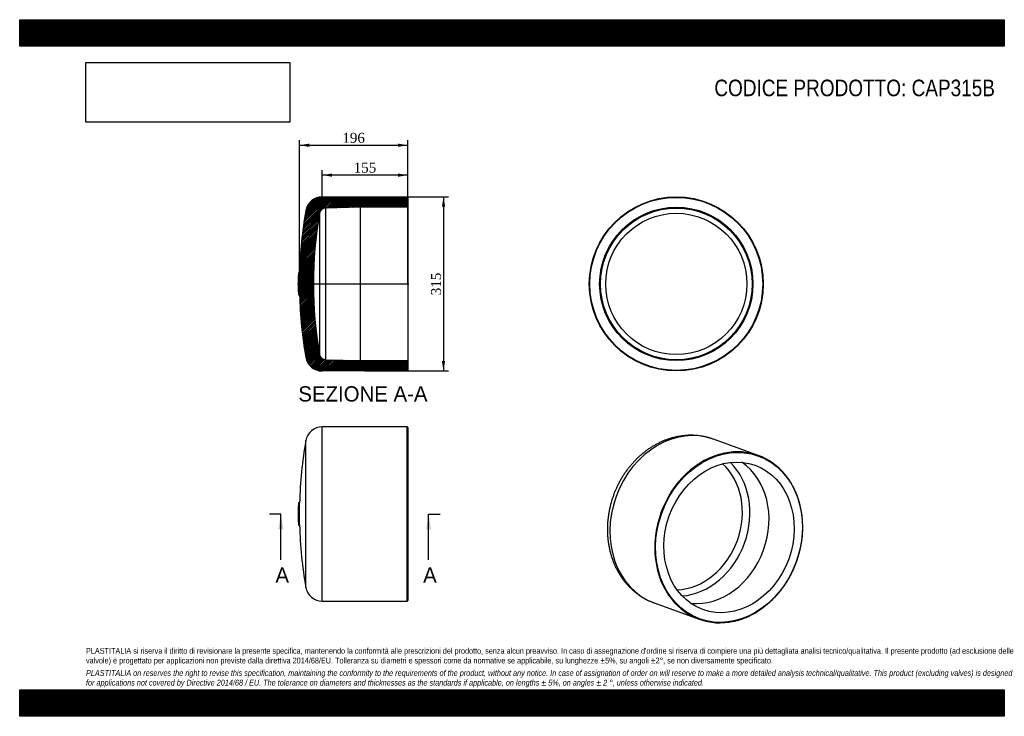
# Model space of a CAD drawing. Header units: millimetres. Extents: x 0 to 1782, y 0 to 1260.
import ezdxf
from ezdxf.enums import TextEntityAlignment as Align
from ezdxf.lldxf.tags import DXFTag

# ---------------------------------------------------------------- set-up
doc = ezdxf.new("R2010")
doc.units = ezdxf.units.MM
doc.header["$LTSCALE"] = 6
for name, color, linetype in [('CAP315B', 7, 'Continuous'), ('Default', 7, 'Continuous'), ('DV4_Default', 7, 'Continuous')]:
    doc.layers.add(name, color=color, linetype=linetype)
doc.styles.add('SEACAD_Solid_Edge_ANSI', font='seans.ttf')
doc.styles.add('SEACAD_Times_New_Roman', font='times.ttf')
tags = doc.linetypes.add('CENTER2', pattern=[28.575000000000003, 19.05, -3.175, 3.175, -3.175]).pattern_tags.tags
tags[10:11] = [DXFTag(74, 4), DXFTag(75, 0), DXFTag(340, '0'), DXFTag(46, 0.0), DXFTag(50, 0.0), DXFTag(44, 0.0), DXFTag(45, 0.0)]
tags[8:9] = [DXFTag(74, 4), DXFTag(75, 0), DXFTag(340, '0'), DXFTag(46, 0.0), DXFTag(50, 0.0), DXFTag(44, 0.0), DXFTag(45, 0.0)]
tags[6:7] = [DXFTag(74, 4), DXFTag(75, 0), DXFTag(340, '0'), DXFTag(46, 0.0), DXFTag(50, 0.0), DXFTag(44, 0.0), DXFTag(45, 0.0)]
tags[4:5] = [DXFTag(74, 4), DXFTag(75, 0), DXFTag(340, '0'), DXFTag(46, 0.0), DXFTag(50, 0.0), DXFTag(44, 0.0), DXFTag(45, 0.0)]
doc.dimstyles.new('ANSImm', dxfattribs={"dimtxt": 18, "dimasz": 18, "dimexe": 9, "dimexo": 0, "dimgap": 4.5, "dimtad": 1, "dimdsep": 46, "dimtxsty": 'SEACAD_Times_New_Roman', "dimblk1": '_SE_FILLED', "dimblk2": '_SE_FILLED', "dimsah": 1, "dimcen": 9, "dimazin": 0, "dimtfac": 0.85, "dimtdec": 3, "dimtofl": 0, "dimtmove": 0, "dimatfit": 3, "dimfxl": 1, "dimarcsym": 0})
picture_1 = doc.add_image_def('image1.jpg', size_in_pixel=(4302, 1260))
pattern_1 = [(45, (0, 0), (-1.414213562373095, 1.414213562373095), [])]

# ---------------------------------------------------------------- blocks, each defined once
blk = doc.blocks.new('SE')
at = {"layer": 'CAP315B', "color": 7, "linetype": 'Continuous'}
for p, q in [((547.4664210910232, 208.4049198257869), (547.4664210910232, 523.4049198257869)), ((701.4664210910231, 523.4049198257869), (547.4664210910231, 523.4049198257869)), ((701.4664210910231, 208.4049198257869), (701.4664210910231, 523.4049198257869)), ((702.4664210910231, 522.4049198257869), (702.4664210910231, 209.404919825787)), ((517.9215657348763, 233.199007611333), (517.9215657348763, 498.6108320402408)), ((504.4664210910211, 350.8853162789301), (504.4664210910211, 380.9245233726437)), ((504.5815534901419, 385.9572250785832), (504.5815534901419, 345.8526145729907)), ((506.5808694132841, 385.904919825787), (504.5815534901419, 385.9572250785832)), ((506.5808694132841, 345.9049198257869), (506.5808694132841, 385.9049198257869)), ((504.5815534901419, 345.8526145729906), (506.5808694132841, 345.9049198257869)), ((547.4664210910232, 208.4049198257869), (701.4664210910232, 208.404919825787))]:
    blk.add_line(p, q, dxfattribs=at)
for centre, radius, start, end in [((547.4664210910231, 493.4049198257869), 30, 90, 170.0068517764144), ((701.4664210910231, 522.4049198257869), 1.000000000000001, 0, 90), ((1271.060846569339, 365.904919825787), 764.7415481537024, 170.0068517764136, 178.5013940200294), ((1271.060846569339, 365.904919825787), 766.7415481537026, 178.5013940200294, 178.8775684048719), ((1271.060846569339, 365.904919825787), 766.7415481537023, 181.1224315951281, 181.4986059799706), ((1271.060846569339, 365.904919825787), 764.7415481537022, 181.4986059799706, 189.9931482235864), ((547.4664210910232, 238.4049198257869), 30, 189.9931482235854, 270), ((701.4664210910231, 209.404919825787), 1.000000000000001, 270, 0)]:
    blk.add_arc(centre, radius, start, end, dxfattribs=at)
blk = doc.blocks.new('SE1')
at = {"layer": 'CAP315B', "color": 7, "linetype": 'Continuous'}
for p, q in [((1336.744463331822, 471.8790348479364), (1255.481713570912, 501.2550834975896)), ((1148.393203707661, 205.0169173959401), (1229.655953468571, 175.640868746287))]:
    blk.add_line(p, q, dxfattribs=at)
for centre, major_axis, ratio, start_param, end_param in [((1201.937458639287, 353.1360004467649), (53.54425493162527, 148.1190830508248), 0.8277479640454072, 0, 3.141592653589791), ((1283.200208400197, 323.7599517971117), (53.54425493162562, 148.1190830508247), 0.8277479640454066, 0.4698318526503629, 2.673422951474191), ((1283.200208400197, 323.7599517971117), (53.54425493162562, 148.1190830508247), 0.8277479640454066, 0, 0.4698318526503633), ((1283.200208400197, 323.7599517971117), (53.54425493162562, 148.1190830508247), 0.8277479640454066, 5.822719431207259, 6.283185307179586), ((1199.362345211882, 354.0668901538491), (43.43668520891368, 120.1585864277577), 0.8277479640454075, 3.465140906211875, 5.959637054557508), ((1205.103539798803, 351.9914790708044), (46.62672026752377, 128.9831572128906), 0.8277479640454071, 3.501082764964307, 5.923695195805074), ((1238.310316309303, 339.987407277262), (47.18693704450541, 130.5328808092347), 0.8277479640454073, 3.353344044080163, 6.071433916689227), ((1283.200208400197, 323.7599517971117), (53.54425493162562, 148.1190830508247), 0.8277479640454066, 2.673422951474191, 3.618347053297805)]:
    blk.add_ellipse(centre, major_axis=major_axis, ratio=ratio, start_param=start_param, end_param=end_param, dxfattribs=at)
for major_axis, ratio in [((-53.20429140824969, -147.1786444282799), 0.8277479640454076), ((47.18693704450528, 130.5328808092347), 0.8277479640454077)]:
    blk.add_ellipse((1283.72788859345, 323.5691982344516), major_axis=major_axis, ratio=ratio, dxfattribs=at)
for points, knots in [([(1255.460458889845, 501.2465427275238), (1255.209519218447, 501.3430598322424), (1253.342879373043, 502.059991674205), (1249.410725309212, 503.2971912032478), (1244.047041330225, 504.7908825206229), (1238.545809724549, 506.0234726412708), (1233.001807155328, 506.995858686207), (1227.400932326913, 507.7057892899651), (1221.758334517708, 508.1522614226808), (1216.081415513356, 508.334343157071), (1210.3797667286, 508.2515027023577), (1204.662513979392, 507.9035393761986), (1198.939037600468, 507.2906264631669), (1193.218781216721, 506.4133278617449), (1187.511298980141, 505.2726240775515), (1181.826231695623, 503.8699362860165), (1176.173294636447, 502.2071496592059), (1170.562254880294, 500.2866338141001), (1165.002904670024, 498.1112592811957), (1159.505030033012, 495.6844088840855), (1154.078376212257, 493.0099833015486), (1148.732611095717, 490.0924004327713), (1143.477288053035, 486.9365885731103), (1138.321809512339, 483.5479737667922), (1133.275392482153, 479.9324620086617), (1128.347037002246, 476.096417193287), (1123.545498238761, 472.046635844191), (1118.879262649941, 467.7903196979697), (1114.356528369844, 463.335047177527), (1109.985189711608, 458.688744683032), (1105.772825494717, 453.8596584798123), (1101.726690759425, 448.8563277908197), (1097.853711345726, 443.6875595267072), (1094.160480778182, 438.3624049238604), (1090.653258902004, 432.8901382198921), (1087.33797174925, 427.280237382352), (1084.220212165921, 421.542366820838), (1081.305240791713, 415.6863619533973), (1078.597987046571, 409.7222154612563), (1076.103049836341, 403.6600650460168), (1073.824697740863, 397.5101824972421), (1071.766871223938, 391.2829721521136), (1069.933178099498, 384.9889573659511), (1068.326890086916, 378.6387710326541), (1066.950937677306, 372.2431403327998), (1065.807907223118, 365.8128854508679), (1064.900034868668, 359.3589146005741), (1064.229198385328, 352.8922163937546), (1063.796907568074, 346.4238516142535), (1063.604293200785, 339.9649440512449), (1063.65209465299, 333.5266700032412), (1063.940646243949, 327.1202460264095), (1064.469862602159, 320.7569144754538), (1065.239223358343, 314.4479263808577), (1066.247757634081, 308.2045212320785), (1067.494028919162, 302.0379033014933), (1068.976121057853, 295.9592142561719), (1070.691626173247, 289.9795019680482), (1072.637635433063, 284.1096856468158), (1074.810733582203, 278.3605176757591), (1077.206998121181, 272.7425428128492), (1079.822003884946, 267.2660557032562), (1082.650833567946, 261.941057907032), (1085.688094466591, 256.7772158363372), (1088.927941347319, 251.783821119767), (1092.364105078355, 246.9697548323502), (1095.989925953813, 242.3434571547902), (1099.79839163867, 237.9129028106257), (1103.782174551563, 233.6855858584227), (1107.933681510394, 229.6685036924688), (1112.245060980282, 225.8681791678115), (1116.708364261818, 222.2905752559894), (1121.315123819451, 218.9414410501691), (1126.058084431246, 215.8250800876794), (1130.924902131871, 212.9490118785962), (1135.921722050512, 210.3067096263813), (1140.985458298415, 207.9419937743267), (1145.290869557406, 206.1368078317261), (1147.649929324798, 205.3099669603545), (1148.476427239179, 205.0217778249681)], [0, 0, 0, 0, 0.001683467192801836, 0.01457453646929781, 0.02746360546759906, 0.04035429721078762, 0.05325067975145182, 0.06615668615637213, 0.07907604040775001, 0.09201218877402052, 0.1049682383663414, 0.1179469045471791, 0.1309504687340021, 0.1439807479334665, 0.1570390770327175, 0.1701263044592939, 0.1832428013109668, 0.1963884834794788, 0.2095628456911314, 0.2227650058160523, 0.2359937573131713, 0.2492476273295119, 0.2625249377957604, 0.2758238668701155, 0.2891425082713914, 0.3024789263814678, 0.3158312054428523, 0.329197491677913, 0.3425760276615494, 0.3559651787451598, 0.3693634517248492, 0.3827695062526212, 0.3961821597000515, 0.4096003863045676, 0.423023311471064, 0.4364502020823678, 0.4498804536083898, 0.4633135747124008, 0.4767491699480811, 0.4901869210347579, 0.50362656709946, 0.5170678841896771, 0.5305106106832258, 0.5439545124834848, 0.5573993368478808, 0.5708447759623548, 0.5842904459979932, 0.5977358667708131, 0.6111804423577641, 0.6246234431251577, 0.6380639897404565, 0.6515010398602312, 0.6649333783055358, 0.678359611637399, 0.691778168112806, 0.7051873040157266, 0.7185851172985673, 0.7319695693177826, 0.745338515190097, 0.7586897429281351, 0.7720210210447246, 0.7853301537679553, 0.7986150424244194, 0.8118737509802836, 0.8251045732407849, 0.838306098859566, 0.851477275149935, 0.8646174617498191, 0.8777264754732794, 0.8908046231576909, 0.9038527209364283, 0.9168720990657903, 0.9298645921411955, 0.9428325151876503, 0.9557786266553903, 0.9687060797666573, 0.9816183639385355, 0.9945192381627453, 1, 1, 1, 1]), ([(1292.041675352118, 171.8336487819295), (1293.423748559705, 172.1283173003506), (1296.308383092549, 172.7505514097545), (1301.336564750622, 174.1295736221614), (1306.769779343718, 175.8583078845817), (1312.205377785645, 177.8578947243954), (1317.580158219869, 180.1015830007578), (1322.899379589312, 182.5918082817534), (1328.150076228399, 185.3226467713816), (1333.324309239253, 188.2898864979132), (1338.412956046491, 191.4883389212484), (1343.407394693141, 194.9125709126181), (1348.299071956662, 198.5567210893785), (1353.079637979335, 202.4145623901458), (1357.740928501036, 206.4794994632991), (1362.274987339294, 210.744584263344), (1366.67407749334, 215.2025274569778), (1370.930694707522, 219.8457115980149), (1375.0375797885, 224.6662044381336), (1378.987730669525, 229.6557727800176), (1382.774413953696, 234.8058967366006), (1386.391176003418, 240.107784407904), (1389.83185355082, 245.5523869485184), (1393.090583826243, 251.1304140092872), (1396.161814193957, 256.8323495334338), (1399.040311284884, 262.6484678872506), (1401.721169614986, 268.5688503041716), (1404.19981967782, 274.583401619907), (1406.472035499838, 280.6818672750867), (1408.533941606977, 286.8538504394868), (1410.382019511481, 293.0888295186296), (1412.013113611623, 299.3761758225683), (1413.42443652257, 305.7051714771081), (1414.613573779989, 312.0650272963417), (1415.578487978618, 318.4449007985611), (1416.317522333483, 324.8339143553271), (1416.829403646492, 331.2211733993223), (1417.113244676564, 337.595784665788), (1417.168545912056, 343.9468744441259), (1416.995196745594, 350.2636068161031), (1416.593476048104, 356.535201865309), (1415.964052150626, 362.7509538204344), (1415.107982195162, 368.9002491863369), (1414.026710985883, 374.9725845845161), (1412.722068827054, 380.9575852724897), (1411.196270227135, 386.8450206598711), (1409.451906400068, 392.6248305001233), (1407.491957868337, 398.2871106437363), (1405.319728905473, 403.8222490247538), (1402.939070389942, 409.2205002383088), (1400.353522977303, 414.4736542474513), (1397.56948574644, 419.5688893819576), (1394.584359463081, 424.5117895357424), (1391.43075481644, 429.2405304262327), (1388.416315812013, 433.3890423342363), (1386.597068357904, 435.619938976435), (1385.753564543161, 436.6494962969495)], [0, 0, 0, 0, 0.01279260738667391, 0.03153124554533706, 0.05027171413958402, 0.06901393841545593, 0.08775782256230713, 0.1065032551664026, 0.1252501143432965, 0.1439982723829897, 0.1627475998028, 0.1814979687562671, 0.2002492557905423, 0.219001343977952, 0.2377541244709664, 0.2565074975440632, 0.2752613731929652, 0.2940156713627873, 0.3127703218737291, 0.3315252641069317, 0.3502804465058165, 0.3690358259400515, 0.3877913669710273, 0.4065470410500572, 0.4253028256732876, 0.4440587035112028, 0.462814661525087, 0.4815706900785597, 0.5003267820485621, 0.5190829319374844, 0.5378391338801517, 0.5565953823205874, 0.5753516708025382, 0.5941079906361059, 0.61286432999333, 0.6316206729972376, 0.6503769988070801, 0.6691332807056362, 0.6878894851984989, 0.7066455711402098, 0.725401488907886, 0.7441571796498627, 0.7629125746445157, 0.7816675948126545, 0.8004221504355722, 0.8191761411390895, 0.8379294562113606, 0.8566819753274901, 0.8754335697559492, 0.8941841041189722, 0.9129334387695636, 0.9316814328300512, 0.9504279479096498, 0.9691728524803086, 0.987916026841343, 1, 1, 1, 1])]:
    blk.add_open_spline(points, degree=3, knots=knots, dxfattribs=at)
blk = doc.blocks.new('SE2')
at = {"layer": 'CAP315B', "color": 7, "linetype": 'Continuous'}
for radius in [157.5, 156.5, 138.8, 137.152126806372, 127.7686640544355]:
    blk.add_circle((1188.369953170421, 782.0791608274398), radius, dxfattribs=at)
blk = doc.blocks.new('SE4')
at = {"color": 7, "linetype": 'Continuous', "style": 'SEACAD_Solid_Edge_ANSI'}
blk.add_text('A', height=27.6, dxfattribs=at).set_placement((462.8093575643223, 269.3049198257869), align=Align.TOP_LEFT)
blk = doc.blocks.new('SE5')
at = {"color": 7, "linetype": 'Continuous', "style": 'SEACAD_Solid_Edge_ANSI'}
blk.add_text('A', height=27.6, dxfattribs=at).set_placement((730.1693575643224, 269.3049198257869), align=Align.TOP_LEFT)
blk = doc.blocks.new('SEANNOT_GROUP')
at = {"linetype": 'Continuous'}
blk.add_hatch(color=7, dxfattribs=at).paths.add_polyline_path([(477.3581948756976, 338.3049192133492), (472.7581947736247, 365.9049198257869), (468.1581946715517, 338.3049192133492)])
at = {"color": 7, "linetype": 'Continuous'}
blk.add_lwpolyline([(472.7581947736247, 283.1049198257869), (472.7581947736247, 365.9049198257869)], dxfattribs=at)
blk = doc.blocks.new('SEANNOT_GROUP1')
at = {"linetype": 'Continuous'}
blk.add_hatch(color=7, dxfattribs=at).paths.add_polyline_path([(744.7181948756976, 338.3049192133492), (740.1181947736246, 365.9049198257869), (735.5181946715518, 338.3049192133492)])
at = {"color": 7, "linetype": 'Continuous'}
blk.add_lwpolyline([(740.1181947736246, 283.1049198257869), (740.1181947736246, 365.9049198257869)], dxfattribs=at)
blk = doc.blocks.new('SE3')
at = {"layer": 'Default', "color": 7, "linetype": 'CENTER2'}
for p, q in [((472.7581947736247, 365.9049198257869), (452.0581947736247, 365.9049198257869)), ((740.1181947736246, 365.9049198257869), (760.8181947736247, 365.9049198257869))]:
    blk.add_line(p, q, dxfattribs=at)
at = {"layer": 'Default', "color": 7, "linetype": 'CENTER2', "const_width": 0.0001}
blk.add_lwpolyline([(472.7581947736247, 365.9049198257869), (740.1181947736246, 365.9049198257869)], dxfattribs=at)
at = {"layer": 'Default'}
for name in ['SEANNOT_GROUP', 'SEANNOT_GROUP1', 'SE4', 'SE5']:
    blk.add_blockref(name, (0, 0), dxfattribs=at)
blk = doc.blocks.new('SE6')
at = {"layer": 'CAP315B', "linetype": 'Continuous'}
h = blk.add_hatch(dxfattribs=at)
h.set_pattern_fill('LINE', scale=0.6299212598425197, angle=45, style=0)
h.set_pattern_definition(pattern_1)
edge = h.paths.add_edge_path()
edge.add_arc((701.4664210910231, 625.5791608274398), 1, 270, 360)
edge.add_line((702.4664210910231, 625.5791608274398), (702.4664210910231, 643.2791608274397))
edge.add_line((702.4664210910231, 643.2791608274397), (616.3961594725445, 643.2791608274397))
edge.add_line((616.3961594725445, 643.2791608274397), (553.4664210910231, 644.9270340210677))
edge.add_arc((553.763469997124, 656.2708740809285), 11.34772864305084, 189.9480416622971, 268.4999999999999, ccw=False)
edge.add_arc((1271.060846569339, 782.0791608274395), 739.5944254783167, 170.0519583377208, 189.9480416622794, ccw=False)
edge.add_arc((553.763469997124, 907.887447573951), 11.34772864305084, 91.4999999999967, 170.0519583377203, ccw=False)
edge.add_line((553.4664210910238, 919.2312876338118), (616.3961594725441, 920.8791608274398))
edge.add_line((616.3961594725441, 920.8791608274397), (702.4664210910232, 920.8791608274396))
edge.add_line((702.4664210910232, 920.8791608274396), (702.4664210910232, 938.5791608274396))
edge.add_arc((701.4664210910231, 938.5791608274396), 1, 0, 90)
edge.add_line((701.4664210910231, 939.5791608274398), (547.4664210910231, 939.5791608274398))
edge.add_arc((547.4664210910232, 909.5791608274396), 30, 90.00000000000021, 170.0068517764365)
edge.add_arc((1271.060846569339, 782.0791608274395), 764.7415481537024, 170.0068517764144, 178.5013940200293)
edge.add_line((506.5808694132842, 802.0791608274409), (504.5815534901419, 802.131466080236))
edge.add_line((504.581553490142, 802.1314660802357), (504.4664210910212, 797.0987643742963))
edge.add_line((504.4664210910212, 797.0987643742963), (504.466421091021, 767.0595572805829))
edge.add_line((504.4664210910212, 767.0595572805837), (504.581553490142, 762.0268555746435))
edge.add_line((504.5815534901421, 762.0268555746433), (506.5808694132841, 762.0791608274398))
edge.add_arc((1271.060846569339, 782.0791608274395), 764.7415481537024, 181.4986059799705, 189.9931482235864)
edge.add_arc((547.4664210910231, 654.5791608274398), 30, 189.9931482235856, 270)
edge.add_line((547.4664210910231, 624.5791608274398), (701.4664210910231, 624.5791608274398))
at = {"layer": 'CAP315B', "color": 7, "linetype": 'Continuous'}
for p, q in [((547.4664210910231, 939.5791608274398), (701.4664210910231, 939.5791608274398)), ((702.4664210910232, 938.5791608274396), (702.4664210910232, 920.8791608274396)), ((542.5863564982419, 909.8478248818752), (542.5863564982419, 654.3104967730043)), ((616.3961594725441, 920.8791608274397), (553.4664210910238, 919.2312876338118)), ((553.4664210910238, 919.2312876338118), (553.4664210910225, 644.9270340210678)), ((616.3961594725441, 920.8791608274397), (616.3961594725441, 643.2791608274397)), ((702.4664210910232, 920.8791608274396), (616.3961594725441, 920.8791608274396)), ((702.4664210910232, 920.8791608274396), (702.4664210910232, 643.2791608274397)), ((504.5815534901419, 802.131466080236), (506.5808694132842, 802.0791608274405)), ((504.4664210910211, 767.0595572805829), (504.4664210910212, 797.0987643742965)), ((506.5808694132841, 762.0791608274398), (504.5815534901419, 762.0268555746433)), ((553.4664210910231, 644.9270340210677), (616.3961594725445, 643.2791608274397)), ((616.3961594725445, 643.2791608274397), (702.466421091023, 643.2791608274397)), ((702.4664210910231, 643.2791608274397), (702.4664210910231, 625.5791608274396)), ((701.4664210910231, 624.5791608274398), (547.4664210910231, 624.5791608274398))]:
    blk.add_line(p, q, dxfattribs=at)
for centre, radius, start, end in [((547.4664210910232, 909.5791608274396), 30.00000000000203, 90, 170.0068517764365), ((701.4664210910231, 938.5791608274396), 1.000000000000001, 0, 90), ((1271.060846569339, 782.0791608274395), 764.7415481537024, 170.0068517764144, 178.5013940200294), ((1271.060846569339, 782.0791608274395), 739.5944254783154, 170.0519583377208, 189.9480416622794), ((553.763469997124, 907.887447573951), 11.34772864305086, 91.49999999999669, 170.0519583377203), ((1271.060846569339, 782.0791608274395), 766.7415481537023, 178.5013940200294, 178.8775684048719), ((1271.060846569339, 782.0791608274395), 766.7415481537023, 181.1224315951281, 181.4986059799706), ((1271.060846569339, 782.0791608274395), 764.7415481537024, 181.4986059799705, 189.9931482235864), ((547.4664210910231, 654.5791608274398), 30, 189.9931482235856, 270), ((553.763469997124, 656.2708740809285), 11.34772864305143, 189.9480416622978, 268.4999999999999), ((701.4664210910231, 625.5791608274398), 1.000000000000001, 270, 0)]:
    blk.add_arc(centre, radius, start, end, dxfattribs=at)
at = {"layer": 'DV4_Default', "color": 7, "linetype": 'CENTER2'}
for p, q in [((502.7164210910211, 782.0791608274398), (704.2164210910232, 782.0791608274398)), ((504.4664210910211, 782.0791608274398), (506.4664210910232, 782.0791608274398))]:
    blk.add_line(p, q, dxfattribs=at)
blk = doc.blocks.new('DMBLK21')
at = {"layer": 'Default', "linetype": 'Continuous'}
for points in [[(770.0461032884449, 921.5791606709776), (767.0461032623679, 939.5791608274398), (764.046103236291, 921.5791606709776)], [(770.0461032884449, 642.5791708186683), (764.046103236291, 642.5791708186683), (767.0461032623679, 624.5791706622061)]]:
    blk.add_hatch(color=7, dxfattribs=at).paths.add_polyline_path(points)
at = {"layer": 'Default', "color": 7, "linetype": 'Continuous'}
for p, q in [((624.4664210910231, 939.5791608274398), (776.046103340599, 939.5791608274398)), ((767.0461032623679, 939.5791608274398), (767.0461032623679, 624.5791706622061)), ((624.4664210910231, 624.5791608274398), (776.046103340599, 624.5791608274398))]:
    blk.add_line(p, q, dxfattribs=at)
at = {"layer": 'Default', "color": 7, "linetype": 'Continuous', "style": 'SEACAD_Times_New_Roman'}
blk.add_text('315', height=18, rotation=90, dxfattribs=at).set_placement((744.5461032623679, 761.6052320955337), align=Align.TOP_LEFT)
blk = doc.blocks.new('_SE_FILLED')
at = {"color": 0}
blk.add_line((0, 0), (-1, 0), dxfattribs=at)
blk.add_solid([(0, 0), (-1, -0.1665), (-1, 0.1665), (0, 0)], dxfattribs=at)
blk = doc.blocks.new('DMBLK22')
at = {"layer": 'Default', "linetype": 'Continuous'}
for points in [[(565.4664237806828, 981.8966951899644), (547.4664236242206, 978.8966951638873), (565.4664237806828, 975.8966951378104)], [(684.466420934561, 981.8966951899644), (684.466420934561, 975.8966951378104), (702.4664210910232, 978.8966951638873)]]:
    blk.add_hatch(color=7, dxfattribs=at).paths.add_polyline_path(points)
at = {"layer": 'Default', "color": 7, "linetype": 'Continuous'}
for p, q in [((547.4664210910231, 939.5791608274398), (547.4664210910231, 987.8966952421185)), ((702.4664210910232, 929.7291608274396), (702.4664210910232, 987.8966952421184)), ((702.4664210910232, 978.8966951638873), (547.4664236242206, 978.8966951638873))]:
    blk.add_line(p, q, dxfattribs=at)
at = {"layer": 'Default', "color": 7, "linetype": 'Continuous', "style": 'SEACAD_Times_New_Roman'}
blk.add_text('155', height=18, dxfattribs=at).set_placement((604.4924887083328, 1001.396695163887), align=Align.TOP_LEFT)
blk = doc.blocks.new('DMBLK23')
at = {"layer": 'Default', "linetype": 'Continuous'}
for points in [[(524.4664212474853, 1035.896705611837), (506.4664210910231, 1032.896705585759), (524.4664212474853, 1029.896705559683)], [(684.4664307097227, 1035.896705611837), (684.4664307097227, 1029.896705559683), (702.4664308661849, 1032.896705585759)]]:
    blk.add_hatch(color=7, dxfattribs=at).paths.add_polyline_path(points)
at = {"layer": 'Default', "color": 7, "linetype": 'Continuous'}
for p, q in [((506.4664210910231, 782.0791608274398), (506.4664210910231, 1041.896705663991)), ((702.4664210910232, 782.0791608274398), (702.4664210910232, 1041.896705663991)), ((506.4664210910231, 1032.896705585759), (702.4664308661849, 1032.896705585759))]:
    blk.add_line(p, q, dxfattribs=at)
at = {"layer": 'Default', "color": 7, "linetype": 'Continuous', "style": 'SEACAD_Times_New_Roman'}
blk.add_text('196', height=18, dxfattribs=at).set_placement((583.9924923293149, 1055.396705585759), align=Align.TOP_LEFT)

msp = doc.modelspace()

# ---------------------------------------------------------------- hatches: boundary and pattern name
at = {"layer": 'Default', "linetype": 'Continuous'}
h = msp.add_hatch(dxfattribs=at)
h.set_pattern_fill('LINE', scale=0.6299212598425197, angle=45, style=0)
h.set_pattern_definition(pattern_1)
h.paths.add_polyline_path([(1782, 1212.000019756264), (1782, 1260.000019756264), (1.530189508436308e-05, 1260.000019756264), (1.530189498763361e-05, 1212.000019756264)])
for points in [[(1782, 1212.000019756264), (1782, 1260.000019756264), (1.530189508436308e-05, 1260.000019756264), (1.530189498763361e-05, 1212.000019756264)], [(1781.999975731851, -1.719143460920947e-05), (1781.999975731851, 47.99999999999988), (-2.42681488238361e-05, 47.99999999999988), (-2.42681488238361e-05, -1.719143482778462e-05)]]:
    msp.add_hatch(color=7, dxfattribs=at).paths.add_polyline_path(points)
h = msp.add_hatch(dxfattribs=at)
h.set_pattern_fill('LINE', scale=0.6299212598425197, angle=45, style=0)
h.set_pattern_definition(pattern_1)
h.paths.add_polyline_path([(1781.999975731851, -1.719143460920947e-05), (1781.999975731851, 47.99999999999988), (-2.42681488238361e-05, 47.99999999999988), (-2.42681488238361e-05, -1.719143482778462e-05)])

# ---------------------------------------------------------------- linework, layer by layer
at = {"layer": 'Default', "color": 7, "linetype": 'Continuous'}
for p, q in [((1.530189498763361e-05, 1260.000019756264), (1782, 1260.000019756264)), ((1.530189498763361e-05, 1212.000019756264), (1.530189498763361e-05, 1260.000019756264)), ((1782, 1260.000019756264), (1782, 1212.000019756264)), ((1782, 1212.000019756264), (1.530189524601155e-05, 1212.000019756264)), ((-2.42681488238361e-05, 47.99999999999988), (1781.999975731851, 47.99999999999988)), ((-2.42681488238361e-05, -1.719143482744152e-05), (-2.42681488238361e-05, 47.99999999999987)), ((1781.999975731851, 47.99999999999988), (1781.999975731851, -1.719143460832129e-05)), ((1781.999975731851, -1.719143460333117e-05), (-2.426814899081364e-05, -1.719143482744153e-05))]:
    msp.add_line(p, q, dxfattribs=at)

# ---------------------------------------------------------------- block references
at = {"layer": 'Default'}
for name in ['SE6', 'SE2', 'SE', 'SE1', 'SE3']:
    msp.add_blockref(name, (0, 0), dxfattribs=at)

# ---------------------------------------------------------------- texts
at = {"layer": 'Default', "color": 7, "linetype": 'Continuous', "style": 'SEACAD_Solid_Edge_ANSI'}
msp.add_text('SEZIONE A-A', height=27.6, dxfattribs=at).set_placement((504.2989793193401, 596.9791608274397), align=Align.TOP_LEFT)
at = {"layer": 'Default', "attachment_point": 1}
for s, insert, char_height, width in [('{\\fArial Narrow|b0||i0||c0|p34;\\C7;\\H30.;\\W1.;CODICE PRODOTTO: CAP315B}', (1257.167185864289, 1151.605066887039), 30, 508.9023333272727), ("{\\fArial Narrow|b0||i0||c0|p34;\\C7;\\H10.5;\\W1.;PLASTITALIA si riserva il diritto di revisionare la presente specifica, mantenendo la conformità alle prescrizioni del prodotto, senza alcun preavviso. In caso di assegnazione d'ordine si riserva di compiere una più dettagliata analisi tecnico/qualitativa. Il presente prodotto (ad esclusione delle \\P}{\\fArial Narrow|b0||i0||c0|p34;\\C7;\\H10.5;\\W1.;valvole) è progettato per applicazioni non previste dalla direttiva 2014/68/EU. Tolleranza su diametri e spessori come da normative se applicabile, su lunghezze ±5%, su angoli ±2°, se non diversamente specificato.\\P}{\\fArial Narrow|b0||i0||c0|p34;\\C7;\\H3.;\\W1.;   \\P}{\\fArial Narrow|b0||i1||c0|p34;\\C7;\\H10.5;\\W1.;PLASTITALIA on reserves the right to revise this specification, maintaining the conformity to the requirements of the product, without any notice. In case of assignation of order on will reserve to make a more detailed analysis technical/qualitative. This product (excluding valves) is designed \\P}{\\fArial Narrow|b0||i1||c0|p34;\\C7;\\H10.5;\\W1.;for applications not covered by Directive 2014/68 / EU. The tolerance on diameters and thicknesses as the standards if applicable, on lengths ± 5%, on angles ± 2 °, unless otherwise indicated.\\P}", (119.9999757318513, 123.6141913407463), 10.5, 1542)]:
    msp.add_mtext(s, dxfattribs=dict(at, insert=insert, char_height=char_height, width=width))

# ---------------------------------------------------------------- dimensions: what is measured, and where the dimension line sits
at = {"layer": 'Default', "color": 7, "linetype": 'Continuous'}
for base, p1, p2, angle, picture, middle in [((506.4664210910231, 1032.896705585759), (506.4664210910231, 782.0791608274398), (702.4664210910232, 782.0791608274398), 0, 'DMBLK23', (604.466425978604, 1032.896705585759)), ((767.0461032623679, 939.5791608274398), (624.4664210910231, 939.5791608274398), (624.4664210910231, 624.5791608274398), 270, 'DMBLK21', (767.0461032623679, 782.079165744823))]:
    dim = msp.add_linear_dim(base=base, p1=p1, p2=p2, angle=angle, text='\\A1;<>', dimstyle='ANSImm', dxfattribs=at)
    dim.commit()
    dim.dimension.update_dxf_attribs({"geometry": picture, "text_midpoint": middle, "dimtype": 161})
dim = msp.add_linear_dim(base=(547.4664210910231, 978.8966951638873), p1=(702.4664210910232, 929.7291608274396), p2=(547.4664210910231, 939.5791608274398), text='\\A1;<>', dimstyle='ANSImm', dxfattribs=at)
dim.commit()
dim.dimension.update_dxf_attribs({"geometry": 'DMBLK22', "text_midpoint": (624.9664223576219, 978.8966951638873), "dimtype": 160})

# ---------------------------------------------------------------- pictures from other files: only their frames are drawn
image = msp.add_image(picture_1, insert=(120.0000153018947, 1074.619067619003), size_in_units=(368.7428571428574, 108))
image.dxf.flags = 7

doc.saveas('drawing.dxf')
